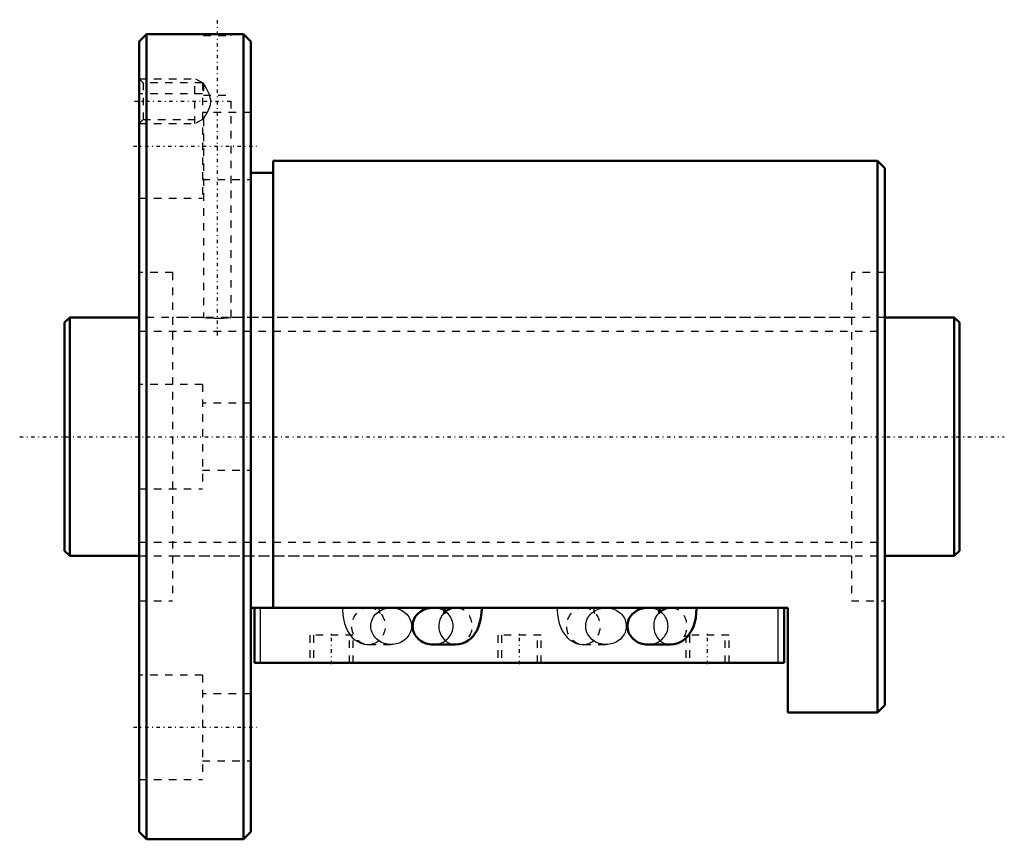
# Model space of a CAD drawing. Header units: millimetres. Extents: x -6 to 126, y -54 to 56.
import ezdxf

# ---------------------------------------------------------------- set-up
doc = ezdxf.new("R2010")
doc.units = ezdxf.units.MM
doc.linetypes.add('Center', pattern=[1.5, 0.45, -0.5, 0.05, -0.5])
doc.linetypes.add('Dashed', pattern=[2, 1, -1])
for name, color, linetype, lineweight in [('2d ConnectionPoints', 7, 'Continuous', 50), ('AM_0', 7, 'Continuous', 50), ('AM_4', 3, 'Continuous', 25), ('AM_5', 3, 'Continuous', 25), ('AM_7', 7, 'Center', 25), ('AM_9', 6, 'Dashed', 25)]:
    doc.layers.add(name, color=color, linetype=linetype, lineweight=lineweight)

# ---------------------------------------------------------------- blocks, each defined once
blk = doc.blocks.new('1_BNF_3210A_5RR_Nut_0_in_BNF3210V_5RRG1_120LC0_000_rev_4')
at = {"layer": 'AM_0'}
for p, q in [((11, 54), (10, 53)), ((10, 53), (10, -53)), ((18.62, 54), (11, 54)), ((11, 54), (11, -54)), ((24, 54), (22.35, 54)), ((25, 53), (24, 54)), ((24, 54), (24, -54)), ((25, 53), (25, -53)), ((109, 37), (28, 37)), ((28, 37), (28, -22.94)), ((109, 37), (109, -37)), ((110, 36), (109, 37)), ((110, 36), (110, -36)), ((28, 35.4), (25, 35.4)), ((97, -22.94), (25, -22.94)), ((25.5, -30.34), (25.5, -22.94)), ((51.01, -22.94), (49.4, -22.94)), ((79.81, -22.94), (78.2, -22.94)), ((96.5, -30.34), (96.5, -22.94)), ((97, -37), (97, -22.94)), ((49.4, -27.87), (52.43, -27.87)), ((78.2, -27.87), (81.23, -27.87)), ((96.5, -30.34), (25.5, -30.34)), ((109, -37), (110, -36)), ((97, -37), (109, -37)), ((10, -53), (11, -54)), ((11, -54), (24, -54)), ((24, -54), (25, -53))]:
    blk.add_line(p, q, dxfattribs=at)
for points in [[(22.37, 54), (22.33, 54), (22.08, 53.99), (21.66, 53.98), (21.1, 53.97), (20.48, 53.97), (19.86, 53.97), (19.31, 53.98), (18.9, 53.99), (18.67, 54), (18.62, 54)], [(49.4, -22.94), (49.16, -22.95), (48.93, -22.98), (48.69, -23.03), (48.47, -23.09), (48.25, -23.17), (48.04, -23.27), (47.84, -23.39), (47.65, -23.52), (47.47, -23.66), (47.31, -23.82), (47.17, -23.99), (47.04, -24.17), (46.93, -24.36), (46.84, -24.56), (46.77, -24.77), (46.72, -24.98), (46.69, -25.19), (46.68, -25.41)], [(51.01, -22.94), (51.01, -23.07), (50.99, -23.32), (50.95, -23.53), (50.92, -23.65), (50.9, -23.72), (50.9, -23.73)], [(50.9, -23.73), (50.9, -23.72), (50.94, -23.66), (51.02, -23.54), (51.18, -23.39), (51.42, -23.22), (51.72, -23.07), (51.94, -23)], [(52.43, -27.87), (52.88, -27.84), (53.33, -27.73), (53.75, -27.56), (54.13, -27.33), (54.47, -27.06), (54.78, -26.74), (55.06, -26.36), (55.31, -25.93), (55.52, -25.44), (55.7, -24.88), (55.83, -24.29), (55.91, -23.69), (55.94, -23.09), (55.94, -22.94)], [(78.2, -22.94), (77.96, -22.95), (77.73, -22.98), (77.49, -23.03), (77.27, -23.09), (77.05, -23.17), (76.84, -23.27), (76.64, -23.39), (76.45, -23.52), (76.27, -23.66), (76.11, -23.82), (75.97, -23.99), (75.84, -24.17), (75.73, -24.36), (75.64, -24.56), (75.57, -24.77), (75.52, -24.98), (75.49, -25.19), (75.48, -25.41)], [(79.81, -22.94), (79.81, -23.07), (79.79, -23.32), (79.75, -23.53), (79.72, -23.65), (79.7, -23.72), (79.7, -23.73)], [(79.7, -23.73), (79.7, -23.72), (79.74, -23.66), (79.82, -23.54), (79.98, -23.39), (80.22, -23.22), (80.52, -23.07), (80.74, -23)], [(81.23, -27.87), (81.68, -27.84), (82.13, -27.73), (82.55, -27.56), (82.93, -27.33), (83.27, -27.06), (83.58, -26.74), (83.86, -26.36), (84.11, -25.93), (84.32, -25.44), (84.5, -24.88), (84.63, -24.29), (84.71, -23.69), (84.74, -23.09), (84.74, -22.94)], [(46.68, -25.41), (46.69, -25.62), (46.72, -25.83), (46.77, -26.04), (46.84, -26.25), (46.93, -26.45), (47.04, -26.64), (47.17, -26.82), (47.31, -26.99), (47.47, -27.15), (47.65, -27.3), (47.84, -27.43), (48.04, -27.54), (48.25, -27.64), (48.47, -27.72), (48.69, -27.79), (48.93, -27.83), (49.16, -27.86), (49.4, -27.87)], [(75.48, -25.41), (75.49, -25.62), (75.52, -25.83), (75.57, -26.04), (75.64, -26.25), (75.73, -26.45), (75.84, -26.64), (75.97, -26.82), (76.11, -26.99), (76.27, -27.15), (76.45, -27.3), (76.64, -27.43), (76.84, -27.54), (77.05, -27.64), (77.27, -27.72), (77.49, -27.79), (77.73, -27.83), (77.96, -27.86), (78.2, -27.87)]]:
    blk.add_lwpolyline(points, dxfattribs=at)
at = {"layer": 'AM_4'}
for p, q in [((26.3, -30.34), (26.3, -22.94)), ((95.7, -30.34), (95.7, -22.94))]:
    blk.add_line(p, q, dxfattribs=at)
for centre, start_param in [((52.43, -25.41), 0.783052), ((81.23, -25.41), 0.781509)]:
    blk.add_ellipse(centre, major_axis=(0, 2.47), ratio=0.906308, start_param=start_param, end_param=3.144504, dxfattribs=at)
at = {"layer": 'AM_5', "linetype": 'Dashed'}
for p, q in [((10, 48), (17.5, 48)), ((17.5, 42), (17.5, 48)), ((18.5, 47.46), (17.5, 48)), ((18.5, 42.54), (17.5, 42)), ((10, 42), (17.5, 42))]:
    blk.add_line(p, q, dxfattribs=at)
at = {"layer": 'AM_7'}
for p, q in [((20.5, 13.57), (20.5, 55.92)), ((9.4, 45), (22.6, 45)), ((9.25, 38.97), (25.75, 38.97)), ((35.8, -30.52), (35.8, -26.45)), ((61, -30.52), (61, -26.45)), ((86.2, -30.52), (86.2, -26.45)), ((9.25, -38.97), (25.75, -38.97))]:
    blk.add_line(p, q, dxfattribs=at)
at = {"layer": 'AM_9'}
for p, q in [((18.62, 54), (18.62, 53.8)), ((18.62, 53.8), (22.37, 53.8)), ((22.37, 53.8), (22.37, 54)), ((10.54, 47.46), (10, 48)), ((18.5, 47.46), (10.54, 47.46)), ((10.54, 47.46), (10.54, 42.54)), ((18.5, 47.46), (18.5, 31.97)), ((18.64, 47.36), (18.5, 47.46)), ((18.62, 47.36), (18.62, 45.8)), ((18.5, 45.97), (10, 45.97)), ((18.62, 45.8), (22.37, 45.8)), ((22.37, 16), (22.37, 45.8)), ((10, 42), (10.54, 42.54)), ((10.54, 42.54), (18.5, 42.54)), ((25, 43.47), (18.5, 43.47)), ((18.5, 42.54), (18.63, 42.64)), ((18.62, 42.64), (18.62, 16)), ((18.5, 34.47), (25, 34.47)), ((10, 31.97), (18.5, 31.97)), ((14.5, 22), (10, 22)), ((14.5, 22), (14.5, -22)), ((105.5, 22), (105.5, -22)), ((110, 22), (105.5, 22)), ((18.62, 16), (14.5, 16)), ((105.5, 16), (22.35, 16)), ((18.5, 7), (10, 7)), ((18.5, 7), (18.5, -7)), ((25, 4.5), (18.5, 4.5)), ((18.5, -4.5), (25, -4.5)), ((10, -7), (18.5, -7)), ((14.5, -16), (105.5, -16)), ((10, -22), (14.5, -22)), ((105.5, -22), (110, -22)), ((40.77, -22.94), (41.13, -22.97)), ((43.8, -22.94), (40.77, -22.94)), ((52.43, -22.94), (51.01, -22.94)), ((51.94, -23), (51.99, -22.99)), ((52.25, -22.95), (52.43, -22.94)), ((69.57, -22.94), (69.93, -22.97)), ((72.6, -22.94), (69.57, -22.94)), ((81.23, -22.94), (79.81, -22.94)), ((80.74, -23), (80.79, -22.99)), ((81.05, -22.95), (81.23, -22.94)), ((38.7, -26.64), (32.9, -26.64)), ((32.9, -26.64), (32.9, -30.34)), ((33.4, -26.64), (33.4, -30.34)), ((38.2, -30.34), (38.2, -26.64)), ((38.7, -30.34), (38.7, -26.64)), ((63.9, -26.64), (58.1, -26.64)), ((58.1, -26.64), (58.1, -30.34)), ((58.6, -26.64), (58.6, -30.34)), ((63.4, -30.34), (63.4, -26.64)), ((63.9, -30.34), (63.9, -26.64)), ((89.1, -26.64), (83.3, -26.64)), ((83.3, -26.64), (83.3, -30.34)), ((83.8, -26.64), (83.8, -30.34)), ((88.6, -30.34), (88.6, -26.64)), ((89.1, -30.34), (89.1, -26.64)), ((40.77, -27.87), (43.8, -27.87)), ((69.57, -27.87), (72.6, -27.87)), ((18.5, -31.97), (10, -31.97)), ((18.5, -31.97), (18.5, -45.97)), ((25, -34.47), (18.5, -34.47)), ((18.5, -43.47), (25, -43.47)), ((10, -45.97), (18.5, -45.97))]:
    blk.add_line(p, q, dxfattribs=at)
for points in [[(19.48, 45.8), (19.14, 46.53), (18.86, 47.02), (18.7, 47.26), (18.63, 47.36), (18.62, 47.37)], [(18.62, 42.63), (18.65, 42.66), (18.73, 42.79), (18.92, 43.09), (19.27, 43.7), (19.56, 44.47), (19.63, 45.1), (19.51, 45.72), (19.48, 45.8)], [(18.62, 16), (18.73, 15.99), (19.03, 15.96), (19.5, 15.92), (20.08, 15.9), (20.71, 15.89), (21.31, 15.91), (21.82, 15.94), (22.19, 15.98), (22.36, 16), (22.37, 16)], [(37.26, -22.94), (37.27, -23.27), (37.31, -23.86), (37.4, -24.45), (37.54, -25.04), (37.75, -25.62), (37.99, -26.12), (38.27, -26.55), (38.59, -26.92), (38.93, -27.23), (39.31, -27.49), (39.72, -27.68), (40.16, -27.81), (40.6, -27.87), (40.77, -27.87)], [(41.08, -25.41), (41.09, -25.19), (41.12, -24.98), (41.17, -24.77), (41.25, -24.56), (41.34, -24.36), (41.45, -24.17), (41.57, -23.99), (41.72, -23.82), (41.88, -23.66), (42.05, -23.52), (42.24, -23.39), (42.44, -23.27), (42.65, -23.17), (42.87, -23.09), (43.1, -23.03), (43.33, -22.98), (43.57, -22.95), (43.8, -22.94)], [(42.28, -23.65), (42.25, -23.54), (42.22, -23.36), (42.2, -23.13), (42.19, -22.94)], [(42.19, -23.56), (42.26, -23.66), (42.3, -23.72), (42.3, -23.73)], [(42.3, -23.73), (42.3, -23.72), (42.28, -23.66), (42.28, -23.65)], [(43.8, -22.94), (44.04, -22.95), (44.27, -22.98), (44.51, -23.03), (44.73, -23.09), (44.95, -23.17), (45.16, -23.27), (45.36, -23.39), (45.55, -23.52), (45.73, -23.66), (45.89, -23.82), (46.03, -23.99), (46.16, -24.17), (46.27, -24.36), (46.36, -24.56), (46.43, -24.77), (46.48, -24.98), (46.51, -25.19), (46.52, -25.41), (46.51, -25.62), (46.48, -25.83), (46.43, -26.04), (46.36, -26.25), (46.27, -26.45), (46.16, -26.64), (46.03, -26.82), (45.89, -26.99), (45.73, -27.15), (45.55, -27.3), (45.36, -27.43), (45.16, -27.54), (44.95, -27.64), (44.73, -27.72), (44.51, -27.79), (44.27, -27.83), (44.04, -27.86), (43.8, -27.87)], [(49.4, -27.87), (49.63, -27.86), (49.87, -27.83), (50.1, -27.79), (50.33, -27.72), (50.55, -27.64), (50.76, -27.54), (50.96, -27.43), (51.15, -27.3), (51.32, -27.15), (51.48, -26.99), (51.63, -26.82), (51.75, -26.64), (51.86, -26.45), (51.95, -26.25), (52.03, -26.04), (52.08, -25.83), (52.11, -25.62), (52.12, -25.41), (52.11, -25.19), (52.08, -24.98), (52.03, -24.77), (51.95, -24.56), (51.86, -24.36), (51.75, -24.17), (51.63, -23.99), (51.48, -23.82), (51.32, -23.66), (51.15, -23.52), (50.96, -23.39), (50.76, -23.27), (50.55, -23.17), (50.33, -23.09), (50.1, -23.03), (49.87, -22.98), (49.63, -22.95), (49.4, -22.94)], [(51.99, -22.99), (52.07, -22.97), (52.25, -22.95)], [(66.06, -22.94), (66.07, -23.27), (66.11, -23.86), (66.2, -24.45), (66.34, -25.04), (66.55, -25.62), (66.79, -26.12), (67.07, -26.55), (67.39, -26.92), (67.73, -27.23), (68.11, -27.49), (68.52, -27.68), (68.96, -27.81), (69.4, -27.87), (69.57, -27.87)], [(69.88, -25.41), (69.89, -25.19), (69.92, -24.98), (69.97, -24.77), (70.05, -24.56), (70.14, -24.36), (70.25, -24.17), (70.37, -23.99), (70.52, -23.82), (70.68, -23.66), (70.85, -23.52), (71.04, -23.39), (71.24, -23.27), (71.45, -23.17), (71.67, -23.09), (71.9, -23.03), (72.13, -22.98), (72.37, -22.95), (72.6, -22.94)], [(71.08, -23.65), (71.05, -23.54), (71.02, -23.36), (71, -23.13), (70.99, -22.94)], [(70.99, -23.56), (71.06, -23.66), (71.1, -23.72), (71.1, -23.73)], [(71.1, -23.73), (71.1, -23.72), (71.08, -23.66), (71.08, -23.65)], [(72.6, -22.94), (72.84, -22.95), (73.07, -22.98), (73.31, -23.03), (73.53, -23.09), (73.75, -23.17), (73.96, -23.27), (74.16, -23.39), (74.35, -23.52), (74.53, -23.66), (74.69, -23.82), (74.83, -23.99), (74.96, -24.17), (75.07, -24.36), (75.16, -24.56), (75.23, -24.77), (75.28, -24.98), (75.31, -25.19), (75.32, -25.41), (75.31, -25.62), (75.28, -25.83), (75.23, -26.04), (75.16, -26.25), (75.07, -26.45), (74.96, -26.64), (74.83, -26.82), (74.69, -26.99), (74.53, -27.15), (74.35, -27.3), (74.16, -27.43), (73.96, -27.54), (73.75, -27.64), (73.53, -27.72), (73.31, -27.79), (73.07, -27.83), (72.84, -27.86), (72.6, -27.87)], [(78.2, -27.87), (78.43, -27.86), (78.67, -27.83), (78.9, -27.79), (79.13, -27.72), (79.35, -27.64), (79.56, -27.54), (79.76, -27.43), (79.95, -27.3), (80.12, -27.15), (80.28, -26.99), (80.43, -26.82), (80.55, -26.64), (80.66, -26.45), (80.75, -26.25), (80.83, -26.04), (80.88, -25.83), (80.91, -25.62), (80.92, -25.41), (80.91, -25.19), (80.88, -24.98), (80.83, -24.77), (80.75, -24.56), (80.66, -24.36), (80.55, -24.17), (80.43, -23.99), (80.28, -23.82), (80.12, -23.66), (79.95, -23.52), (79.76, -23.39), (79.56, -23.27), (79.35, -23.17), (79.13, -23.09), (78.9, -23.03), (78.67, -22.98), (78.43, -22.95), (78.2, -22.94)], [(80.79, -22.99), (80.87, -22.97), (81.05, -22.95)], [(43.8, -27.87), (43.57, -27.86), (43.33, -27.83), (43.1, -27.79), (42.87, -27.72), (42.65, -27.64), (42.44, -27.54), (42.24, -27.43), (42.05, -27.3), (41.88, -27.15), (41.72, -26.99), (41.57, -26.82), (41.45, -26.64), (41.34, -26.45), (41.25, -26.25), (41.17, -26.04), (41.12, -25.83), (41.09, -25.62), (41.08, -25.41)], [(72.6, -27.87), (72.37, -27.86), (72.13, -27.83), (71.9, -27.79), (71.67, -27.72), (71.45, -27.64), (71.24, -27.54), (71.04, -27.43), (70.85, -27.3), (70.68, -27.15), (70.52, -26.99), (70.37, -26.82), (70.25, -26.64), (70.14, -26.45), (70.05, -26.25), (69.97, -26.04), (69.92, -25.83), (69.89, -25.62), (69.88, -25.41)]]:
    blk.add_lwpolyline(points, dxfattribs=at)
for centre in [(40.77, -25.41), (69.57, -25.41)]:
    blk.add_ellipse(centre, major_axis=(0, 2.47), ratio=0.906308, dxfattribs=at)
for centre, start_param, end_param in [((52.43, -25.41), 0.539955, 0.783052), ((52.43, -25.41), 3.226148, 6.506314), ((81.23, -25.41), 0.539955, 0.781509), ((81.23, -25.41), 3.226148, 6.506314), ((52.43, -25.41), 3.144504, 3.199029), ((81.23, -25.41), 3.144504, 3.199029)]:
    blk.add_ellipse(centre, major_axis=(0, 2.47), ratio=0.906308, start_param=start_param, end_param=end_param, dxfattribs=at)
blk = doc.blocks.new('2_BNF_3210A_5RR000_Shaft_0_in_BNF3210V_5RRG1_120LC0_000_rev_4')
at = {"layer": 'AM_0'}
for p, q in [((0.7, 16), (0, 15.3)), ((10, 16), (0.7, 16)), ((0.7, 16), (0.7, -16)), ((119.3, 16), (110, 16)), ((120, 15.3), (119.3, 16)), ((119.3, 16), (119.3, -16)), ((0, 15.3), (0, -15.3)), ((120, 15.3), (120, -15.3)), ((0, -15.3), (0.7, -16)), ((119.3, -16), (120, -15.3)), ((0.7, -16), (10, -16)), ((110, -16), (119.3, -16))]:
    blk.add_line(p, q, dxfattribs=at)
at = {"layer": 'AM_5', "linetype": 'Dashed'}
for p, q in [((10, 14.1595), (110, 14.1595)), ((10, -14.1595), (110, -14.1595))]:
    blk.add_line(p, q, dxfattribs=at)
at = {"layer": 'AM_7'}
blk.add_line((-6, 0), (126, 0), dxfattribs=at)
at = {"layer": 'AM_9'}
for p, q in [((110, 16), (10, 16)), ((10, -16), (110, -16))]:
    blk.add_line(p, q, dxfattribs=at)

msp = doc.modelspace()

# ---------------------------------------------------------------- linework, layer by layer
at = {"layer": '2d ConnectionPoints'}
for p in [(0, 0), (10, 0)]:
    msp.add_point(p, dxfattribs=at)

# ---------------------------------------------------------------- block references
for name in ['1_BNF_3210A_5RR_Nut_0_in_BNF3210V_5RRG1_120LC0_000_rev_4', '2_BNF_3210A_5RR000_Shaft_0_in_BNF3210V_5RRG1_120LC0_000_rev_4']:
    msp.add_blockref(name, (0, 0))

doc.saveas('drawing.dxf')
